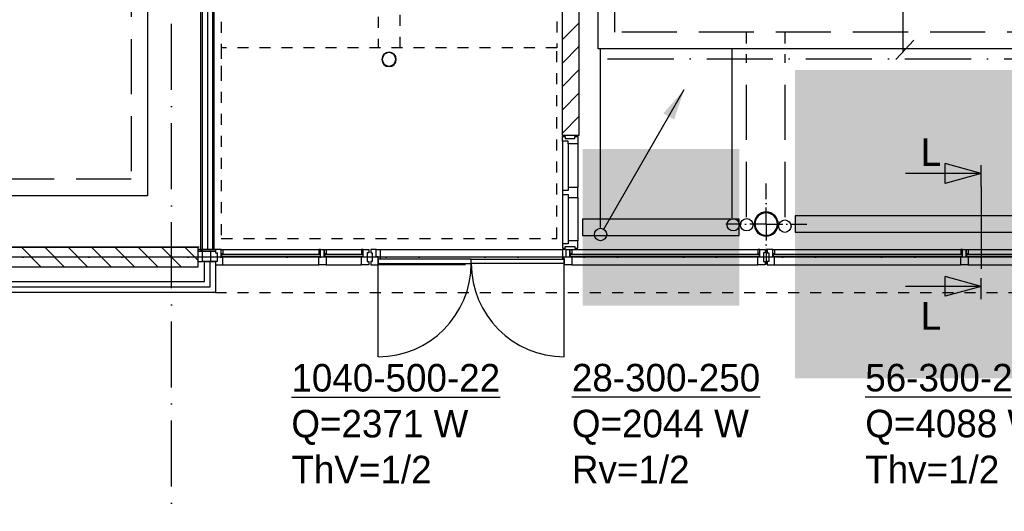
# Model space of a CAD drawing. Extents: x -866131 to -691536, y 173952 to 258052.
# Tile 9 of 160: x -827682 to -818740, y 182114 to 186577. Entities that reach past the tile are written whole.
import ezdxf

# ---------------------------------------------------------------- set-up
doc = ezdxf.new("R2010")
doc.units = 0
doc.header["$LTSCALE"] = 100
for name, pattern in [('2322107', [2000, 1000, 1000]), ('2322108', [7, 5, -2]), ('CENTER2', [11.25, 7.5, -1.25, 1.25, -1.25]), ('DASHDOT', [9, 6, -1.5, 0, -1.5]), ('DOT2', [1.25, 0, -1.25]), ('HIDDEN', [2, 1, -1])]:
    doc.linetypes.add(name, pattern=pattern)
doc.layers.get('0').update_dxf_attribs({"linetype": 'CONTINUOUS'})
for name, color, linetype in [('AL$1----_ALGEMEEN', 7, 'CONTINUOUS'), ('AL$7----_STRAMIEN', 1, 'DASHDOT'), ('AL$8----_HULPLIJNEN', 2, 'CONTINUOUS'), ('AL21----_BUITENWAND', 4, 'CONTINUOUS'), ('AL24----_TRAPPEN', 7, 'CONTINUOUS'), ('AL28----_KONSTRUKTIE', 3, 'CONTINUOUS'), ('AL31----_BUITENKOZ', 7, 'CONTINUOUS'), ('AL31----_DRAAIRICHTING', 1, 'CONTINUOUS'), ('AL32----_BINNENKOZ', 7, 'CONTINUOUS'), ('ALL-----_REFLIJNEN', 8, 'CONTINUOUS'), ('ALXAB---_PREFABBETON', 1, 'CONTINUOUS'), ('ALXOU---_GLAS', 7, 'CONTINUOUS'), ('DOORSNEDE', 1, 'CONTINUOUS'), ('WI561---', 1, 'CONTINUOUS'), ('WL561---', 4, 'CONTINUOUS'), ('WL561---_AANVOER', 4, 'CONTINUOUS'), ('WL561---_RETOUR', 4, 'CONTINUOUS')]:
    doc.layers.add(name, color=color, linetype=linetype)
doc.styles.add('BURO-025', font='BUROFONT.shx', dxfattribs={"height": 250})
doc.styles.add('BURO-050', font='BUROFONT.shx', dxfattribs={"height": 500})

# ---------------------------------------------------------------- blocks, each defined once
blk = doc.blocks.new('2322401')
at = {"color": 0, "linetype": 'CONTINUOUS'}
for p, q in [((-0.5, 0.5, 1), (-0.5, 0.5)), ((-0.5, 0.5, 1), (-0.5, -0.5, 1)), ((0.5, 0.5, 1), (-0.5, 0.5, 1)), ((0.5, 0.5), (-0.5, 0.5)), ((-0.5, 0.5), (-0.5, -0.5)), ((0.5, 0.5, 1), (0.5, 0.5)), ((0.5, -0.5, 1), (0.5, 0.5, 1)), ((0.5, -0.5), (0.5, 0.5)), ((-0.5, -0.5, 1), (-0.5, -0.5)), ((-0.5, -0.5, 1), (0.5, -0.5, 1)), ((-0.5, -0.5), (0.5, -0.5)), ((0.5, -0.5, 1), (0.5, -0.5))]:
    blk.add_line(p, q, dxfattribs=at)
blk = doc.blocks.new('CVHATCH4')
at = {"color": 0, "linetype": 'DOT2'}
blk.add_lwpolyline([(-0.5, 0, 1, 1, 0), (0.5, 0, 1, 1, 0)], format="xyseb", dxfattribs=at)
blk = doc.blocks.new('A$C762F268B')
at = {"layer": 'WL561---_RETOUR', "color": 1}
for centre in [(56.2, 177.8), (56.2, 56.2)]:
    blk.add_circle(centre, 56.2, dxfattribs=at)
blk = doc.blocks.new('A$C308E2E07')
at = {"layer": 'WL561---'}
blk.add_blockref('A$C762F268B', (0, 0), dxfattribs=at)
blk = doc.blocks.new('CVRINFO2')
at = {"color": 0, "linetype": 'CONTINUOUS', "style": 'BURO-025'}
for tag, p in [('CV_TEXT125', (0, 0)), ('CV_TEXT225', (0, -4.167)), ('CV_TEXT325', (0, -8.333)), ('CV_TEXT425', (0, -12.5))]:
    blk.add_attdef(tag, p, '', height=2.5, dxfattribs=at)
blk = doc.blocks.new('LDV1107')
at = {"color": 0, "linetype": 'CONTINUOUS'}
blk.add_line((0.25, 0.433), (6.75, 11.691), dxfattribs=at)
blk.add_lwpolyline([(6.75, 11.691, 0, 1, 0), (5.5, 9.526, 1, 1, 0)], format="xyseb", dxfattribs=at)
blk.add_circle((0, 0), 0.5, dxfattribs=at)

msp = doc.modelspace()

# ---------------------------------------------------------------- linework, layer by layer
at = {"color": 8, "linetype": 'CONTINUOUS'}
for points in [[(-824262.096, 186216.668, 1), (-824393.556, 186216.668, 1)], [(-824266.896, 186216.668, 1), (-824388.756, 186216.668, 1)]]:
    msp.add_lwpolyline(points, format="xyb", close=True, dxfattribs=at)
at = {"layer": 'AL$1----_ALGEMEEN', "color": 8}
for p, q in [((-826040.326, 191301.366), (-826040.326, 184490.366)), ((-825915.326, 184490.366), (-825915.326, 191301.366)), ((-826040.326, 184490.366), (-825915.326, 184490.366))]:
    msp.add_line(p, q, dxfattribs=at)
at = {"layer": 'AL$1----_ALGEMEEN', "color": 8, "linetype": 'CONTINUOUS'}
for p, q in [((-826025.326, 191301.366), (-826025.326, 184490.366)), ((-825977.826, 191301.366), (-825977.826, 184490.366)), ((-825930.326, 191301.366), (-825930.326, 184490.366))]:
    msp.add_line(p, q, dxfattribs=at)
at = {"layer": 'AL$7----_STRAMIEN', "color": 1}
msp.add_line((-813402.826, 184421.228), (-838048.569, 184421.228), dxfattribs=at)
at = {"layer": 'AL$7----_STRAMIEN'}
msp.add_line((-804702.826, 184421.228), (-835548.569, 184421.228), dxfattribs=at)
at = {"layer": 'AL$7----_STRAMIEN', "color": 1}
msp.add_lwpolyline([(-826302.65, 179637.763), (-826302.65, 195261.645)], dxfattribs=at)
at = {"layer": 'AL$7----_STRAMIEN'}
msp.add_lwpolyline([(-822342.762, 186221.228), (-782850.438, 186221.228)], dxfattribs=at)
at = {"layer": 'AL$8----_HULPLIJNEN', "color": 8, "linetype": 'DASHDOT', "ltscale": 0.25}
for q in [(-820902.65, 185089.248), (-820902.65, 185089.248), (-821270.493, 184721.404), (-821270.493, 184721.404), (-820902.65, 184353.561), (-820534.806, 184721.404), (-820902.65, 184353.561), (-820534.806, 184721.404)]:
    msp.add_line((-820902.65, 184721.404), q, dxfattribs=at)
at = {"layer": 'AL21----_BUITENWAND', "color": 8}
for p, q in [((-826002.826, 184201.366), (-826002.826, 184380.866)), ((-826002.826, 184380.866), (-825902.826, 184380.866)), ((-825902.826, 184380.866), (-825902.826, 184101.366)), ((-828254.826, 184201.366), (-826002.826, 184201.366)), ((-825902.826, 184101.366), (-828354.826, 184101.366))]:
    msp.add_line(p, q, dxfattribs=at)
at = {"layer": 'AL21----_BUITENWAND', "color": 8, "linetype": 'HIDDEN'}
msp.add_line((-825902.826, 184101.366), (-816982.826, 184101.366), dxfattribs=at)
at = {"layer": 'AL24----_TRAPPEN', "color": 8, "linetype": 'HIDDEN'}
for p, q in [((-824227.826, 186321.228), (-824227.826, 188961.089)), ((-822804.826, 188961.089), (-822804.826, 186321.228)), ((-824427.826, 187403.701), (-824427.826, 186321.228)), ((-825850.826, 186756.783), (-825850.826, 186121.366)), ((-825850.826, 186321.228), (-825850.826, 184590.228)), ((-822804.826, 186321.228), (-825850.826, 186321.228)), ((-822804.826, 186321.228), (-824227.826, 186321.228)), ((-822804.826, 184590.228), (-822804.826, 186321.228)), ((-825850.826, 184590.228), (-822804.826, 184590.228))]:
    msp.add_line(p, q, dxfattribs=at)
at = {"layer": 'AL28----_KONSTRUKTIE', "color": 8}
for p, q in [((-822753.048, 185525.228), (-822753.048, 190287.228)), ((-822603.048, 190287.228), (-822603.048, 185525.228)), ((-822603.048, 185525.228), (-822753.048, 185525.228))]:
    msp.add_line(p, q, dxfattribs=at)
at = {"layer": 'AL28----_KONSTRUKTIE', "color": 8, "linetype": 'CONTINUOUS'}
for p, q in [((-828262.45, 184511.366), (-826062.826, 184511.366)), ((-826062.826, 184511.366), (-826062.826, 184331.366)), ((-826062.826, 184331.366), (-828354.826, 184331.366))]:
    msp.add_line(p, q, dxfattribs=at)
at = {"layer": 'AL28----_KONSTRUKTIE', "color": 8}
for radius, start, end in [(109.55, 0, 180), (109.55, 0, 180), (101.55, 0, 180), (101.55, 0, 180), (109.55, 180, 0), (109.55, 180, 0), (101.55, 180, 0), (101.55, 180, 0)]:
    msp.add_arc((-820902.65, 184721.404), radius, start, end, dxfattribs=at)
at = {"layer": 'AL31----_BUITENKOZ', "color": 8}
for p, q in [((-825902.826, 184490.228), (-826062.826, 184490.228)), ((-826062.826, 184490.228), (-826062.826, 184475.228)), ((-826021.826, 184475.228), (-826062.826, 184475.228)), ((-826062.826, 184475.228), (-826062.826, 184380.728)), ((-826062.826, 184475.228), (-825902.826, 184475.228)), ((-826021.826, 184380.728), (-826021.826, 184475.228)), ((-825944.826, 184380.728), (-825944.826, 184475.228)), ((-825944.826, 184475.228), (-825902.826, 184475.228)), ((-825852.826, 184490.228), (-825902.826, 184490.228)), ((-825902.826, 184490.228), (-825902.826, 184460.728)), ((-825902.826, 184475.228), (-825902.826, 184490.228)), ((-825902.826, 184475.228), (-825902.826, 184460.728)), ((-825852.826, 184490.228), (-824948.826, 184490.228)), ((-825852.826, 184452.228), (-825852.826, 184490.228)), ((-825852.826, 184490.228), (-825835.826, 184490.228)), ((-825852.826, 184423.228), (-825852.826, 184490.228)), ((-825835.826, 184490.228), (-825835.826, 184452.228)), ((-824948.826, 184490.228), (-824965.826, 184490.228)), ((-824965.826, 184490.228), (-824965.826, 184452.228)), ((-824948.826, 184452.228), (-824948.826, 184490.228)), ((-824948.826, 184423.228), (-824948.826, 184490.228)), ((-824948.826, 184490.228), (-824915.826, 184490.228)), ((-824915.826, 184490.228), (-824915.826, 184423.228)), ((-824915.826, 184452.228), (-824915.826, 184490.228)), ((-824915.826, 184490.228), (-824898.826, 184490.228)), ((-824898.826, 184490.228), (-824578.65, 184490.228)), ((-824898.826, 184490.228), (-824898.826, 184452.228)), ((-824561.65, 184490.228), (-824578.65, 184490.228)), ((-824578.65, 184490.228), (-824578.65, 184452.228)), ((-824561.65, 184452.228), (-824561.65, 184490.228)), ((-824561.65, 184423.228), (-824561.65, 184490.228)), ((-824561.65, 184490.228), (-824511.65, 184490.228)), ((-824511.65, 184490.228), (-824511.65, 184460.728)), ((-824443.65, 184490.366), (-824493.65, 184490.366)), ((-824493.65, 184490.366), (-824493.65, 184460.866)), ((-824443.65, 184490.366), (-824409.65, 184490.366)), ((-824443.65, 184423.366), (-824443.65, 184490.366)), ((-824443.65, 184423.366), (-824443.65, 184490.366)), ((-824409.65, 184490.366), (-822753.15, 184490.366)), ((-824409.65, 184490.366), (-824409.65, 184402.366)), ((-822719.15, 184490.366), (-822753.15, 184490.366)), ((-822753.15, 184490.366), (-822753.15, 184402.366)), ((-822719.15, 184423.366), (-822719.15, 184490.366)), ((-822719.15, 184423.366), (-822719.15, 184490.366)), ((-822719.15, 184490.366), (-822686.15, 184490.366)), ((-822686.15, 184490.366), (-822686.15, 184423.366)), ((-822686.15, 184452.366), (-822686.15, 184490.366)), ((-822686.15, 184490.366), (-822669.15, 184490.366)), ((-822669.15, 184490.366), (-820978.65, 184490.366)), ((-822669.15, 184490.366), (-822669.15, 184452.366)), ((-820961.65, 184490.366), (-820978.65, 184490.366)), ((-820978.65, 184490.366), (-820978.65, 184452.366)), ((-820961.65, 184452.366), (-820961.65, 184490.366)), ((-820961.65, 184423.366), (-820961.65, 184490.366)), ((-820961.65, 184490.366), (-820911.65, 184490.366)), ((-820911.65, 184490.366), (-820911.65, 184460.866)), ((-820843.65, 184490.366), (-820893.65, 184490.366)), ((-820893.65, 184490.366), (-820893.65, 184460.866)), ((-820843.65, 184490.366), (-819119.15, 184490.366)), ((-820843.65, 184452.366), (-820843.65, 184490.366)), ((-820843.65, 184490.366), (-820826.65, 184490.366)), ((-820843.65, 184423.366), (-820843.65, 184490.366)), ((-820826.65, 184490.366), (-820826.65, 184452.366)), ((-819119.15, 184490.366), (-819136.15, 184490.366)), ((-819136.15, 184490.366), (-819136.15, 184452.366)), ((-819119.15, 184452.366), (-819119.15, 184490.366)), ((-819119.15, 184423.366), (-819119.15, 184490.366)), ((-819119.15, 184490.366), (-819086.15, 184490.366)), ((-819086.15, 184490.366), (-819086.15, 184423.366)), ((-819086.15, 184452.366), (-819086.15, 184490.366)), ((-819086.15, 184490.366), (-819069.15, 184490.366)), ((-819069.15, 184490.366), (-817678.473, 184490.366)), ((-819069.15, 184490.366), (-819069.15, 184452.366)), ((-825902.826, 184460.728), (-825888.826, 184460.728)), ((-825902.826, 184460.728), (-825888.826, 184460.728)), ((-825888.826, 184460.728), (-825888.826, 184380.728)), ((-825888.826, 184460.728), (-825888.826, 184380.728)), ((-825852.826, 184423.228), (-825852.826, 184452.228)), ((-825852.826, 184452.228), (-825835.826, 184452.228)), ((-825835.826, 184452.228), (-825852.826, 184452.228)), ((-825835.826, 184423.228), (-825852.826, 184423.228)), ((-825835.826, 184423.228), (-825852.826, 184423.228)), ((-825835.826, 184448.228), (-825848.826, 184448.228)), ((-825848.826, 184448.228), (-825848.826, 184427.228)), ((-825848.826, 184427.228), (-825835.826, 184427.228)), ((-825835.826, 184452.228), (-825835.826, 184448.228)), ((-825835.826, 184427.228), (-825835.826, 184423.228)), ((-825835.826, 184351.228), (-825835.826, 184423.228)), ((-824965.826, 184452.228), (-824948.826, 184452.228)), ((-824965.826, 184452.228), (-824965.826, 184448.228)), ((-824948.826, 184452.228), (-824965.826, 184452.228)), ((-824965.826, 184448.228), (-824952.826, 184448.228)), ((-824952.826, 184427.228), (-824965.826, 184427.228)), ((-824965.826, 184427.228), (-824965.826, 184423.228)), ((-824965.826, 184423.228), (-824948.826, 184423.228)), ((-824965.826, 184351.228), (-824965.826, 184423.228)), ((-824965.826, 184423.228), (-824948.826, 184423.228)), ((-824952.826, 184448.228), (-824952.826, 184427.228)), ((-824948.826, 184423.228), (-824948.826, 184452.228)), ((-824915.826, 184423.228), (-824915.826, 184452.228)), ((-824915.826, 184452.228), (-824898.826, 184452.228)), ((-824898.826, 184452.228), (-824915.826, 184452.228)), ((-824915.826, 184423.228), (-824898.826, 184423.228)), ((-824898.826, 184423.228), (-824915.826, 184423.228)), ((-824898.826, 184448.228), (-824911.826, 184448.228)), ((-824911.826, 184448.228), (-824911.826, 184427.228)), ((-824911.826, 184427.228), (-824898.826, 184427.228)), ((-824898.826, 184452.228), (-824898.826, 184448.228)), ((-824898.826, 184427.228), (-824898.826, 184423.228)), ((-824898.826, 184423.228), (-824898.826, 184351.228)), ((-824578.65, 184452.228), (-824561.65, 184452.228)), ((-824578.65, 184452.228), (-824578.65, 184448.228)), ((-824561.65, 184452.228), (-824578.65, 184452.228)), ((-824578.65, 184448.228), (-824565.65, 184448.228)), ((-824565.65, 184427.228), (-824578.65, 184427.228)), ((-824578.65, 184427.228), (-824578.65, 184423.228)), ((-824578.65, 184423.228), (-824561.65, 184423.228)), ((-824578.65, 184351.228), (-824578.65, 184423.228)), ((-824578.65, 184423.228), (-824561.65, 184423.228)), ((-824565.65, 184448.228), (-824565.65, 184427.228)), ((-824561.65, 184423.228), (-824561.65, 184452.228)), ((-824511.65, 184460.728), (-824525.65, 184460.728)), ((-824525.65, 184460.728), (-824525.65, 184380.728)), ((-824493.65, 184460.866), (-824479.65, 184460.866)), ((-824479.65, 184460.866), (-824479.65, 184380.866)), ((-824426.65, 184423.366), (-824443.65, 184423.366)), ((-824426.65, 184423.366), (-824443.65, 184423.366)), ((-824426.65, 184402.366), (-824426.65, 184423.366)), ((-824426.65, 184351.366), (-824426.65, 184423.366)), ((-824426.65, 184402.366), (-824426.65, 184362.366)), ((-823581.4, 184402.366), (-824426.65, 184402.366)), ((-824409.65, 184402.366), (-824426.65, 184402.366)), ((-823581.4, 184362.366), (-823581.4, 184402.366)), ((-823581.4, 184402.366), (-822736.15, 184402.366)), ((-823581.4, 184362.366), (-823581.4, 184402.366)), ((-822753.15, 184402.366), (-822736.15, 184402.366)), ((-822736.15, 184402.366), (-822736.15, 184423.366)), ((-822736.15, 184423.366), (-822719.15, 184423.366)), ((-822736.15, 184351.366), (-822736.15, 184423.366)), ((-822736.15, 184423.366), (-822719.15, 184423.366)), ((-822736.15, 184402.366), (-822736.15, 184362.366)), ((-822686.15, 184423.366), (-822686.15, 184452.366)), ((-822686.15, 184452.366), (-822669.15, 184452.366)), ((-822669.15, 184452.366), (-822686.15, 184452.366)), ((-822686.15, 184423.366), (-822669.15, 184423.366)), ((-822669.15, 184423.366), (-822686.15, 184423.366)), ((-822669.15, 184448.366), (-822682.15, 184448.366)), ((-822682.15, 184448.366), (-822682.15, 184427.366)), ((-822682.15, 184427.366), (-822669.15, 184427.366)), ((-822669.15, 184452.366), (-822669.15, 184448.366)), ((-822669.15, 184427.366), (-822669.15, 184423.366)), ((-822669.15, 184423.366), (-822669.15, 184351.366)), ((-820978.65, 184452.366), (-820961.65, 184452.366)), ((-820978.65, 184452.366), (-820978.65, 184448.366)), ((-820961.65, 184452.366), (-820978.65, 184452.366)), ((-820978.65, 184448.366), (-820965.65, 184448.366)), ((-820965.65, 184427.366), (-820978.65, 184427.366)), ((-820978.65, 184427.366), (-820978.65, 184423.366)), ((-820978.65, 184423.366), (-820961.65, 184423.366)), ((-820978.65, 184351.366), (-820978.65, 184423.366)), ((-820978.65, 184423.366), (-820961.65, 184423.366)), ((-820965.65, 184448.366), (-820965.65, 184427.366)), ((-820961.65, 184423.366), (-820961.65, 184452.366)), ((-820911.65, 184460.866), (-820925.65, 184460.866)), ((-820925.65, 184460.866), (-820925.65, 184380.866)), ((-820893.65, 184460.866), (-820879.65, 184460.866)), ((-820879.65, 184460.866), (-820879.65, 184380.866)), ((-820843.65, 184423.366), (-820843.65, 184452.366)), ((-820843.65, 184452.366), (-820826.65, 184452.366)), ((-820826.65, 184452.366), (-820843.65, 184452.366)), ((-820826.65, 184423.366), (-820843.65, 184423.366)), ((-820826.65, 184423.366), (-820843.65, 184423.366)), ((-820826.65, 184448.366), (-820839.65, 184448.366)), ((-820839.65, 184448.366), (-820839.65, 184427.366)), ((-820839.65, 184427.366), (-820826.65, 184427.366)), ((-820826.65, 184452.366), (-820826.65, 184448.366)), ((-820826.65, 184427.366), (-820826.65, 184423.366)), ((-820826.65, 184351.366), (-820826.65, 184423.366)), ((-819136.15, 184452.366), (-819119.15, 184452.366)), ((-819136.15, 184452.366), (-819136.15, 184448.366)), ((-819119.15, 184452.366), (-819136.15, 184452.366)), ((-819136.15, 184448.366), (-819123.15, 184448.366)), ((-819123.15, 184427.366), (-819136.15, 184427.366)), ((-819136.15, 184427.366), (-819136.15, 184423.366)), ((-819136.15, 184423.366), (-819119.15, 184423.366)), ((-819136.15, 184351.366), (-819136.15, 184423.366)), ((-819136.15, 184423.366), (-819119.15, 184423.366)), ((-819123.15, 184448.366), (-819123.15, 184427.366)), ((-819119.15, 184423.366), (-819119.15, 184452.366)), ((-819086.15, 184423.366), (-819086.15, 184452.366)), ((-819086.15, 184452.366), (-819069.15, 184452.366)), ((-819069.15, 184452.366), (-819086.15, 184452.366)), ((-819086.15, 184423.366), (-819069.15, 184423.366)), ((-819069.15, 184423.366), (-819086.15, 184423.366)), ((-819069.15, 184448.366), (-819082.15, 184448.366)), ((-819082.15, 184448.366), (-819082.15, 184427.366)), ((-819082.15, 184427.366), (-819069.15, 184427.366)), ((-819069.15, 184452.366), (-819069.15, 184448.366)), ((-819069.15, 184427.366), (-819069.15, 184423.366)), ((-819069.15, 184423.366), (-819069.15, 184351.366)), ((-826062.826, 184380.728), (-826021.826, 184380.728)), ((-825944.826, 184380.728), (-826021.826, 184380.728)), ((-825888.826, 184380.728), (-825944.826, 184380.728)), ((-825888.826, 184380.728), (-825902.826, 184380.728)), ((-825902.826, 184380.728), (-825902.826, 184351.228)), ((-825902.826, 184351.228), (-825835.826, 184351.228)), ((-825835.826, 184351.228), (-824965.826, 184351.228)), ((-824898.826, 184351.228), (-824965.826, 184351.228)), ((-824898.826, 184351.228), (-824578.65, 184351.228)), ((-824511.65, 184351.228), (-824578.65, 184351.228)), ((-824525.65, 184380.728), (-824511.65, 184380.728)), ((-824511.65, 184380.728), (-824511.65, 184351.228)), ((-824479.65, 184380.866), (-824493.65, 184380.866)), ((-824493.65, 184380.866), (-824493.65, 184351.366)), ((-824493.65, 184351.366), (-824426.65, 184351.366)), ((-824426.65, 184362.366), (-823581.4, 184362.366)), ((-823633.4, 184351.366), (-824426.65, 184351.366)), ((-822736.15, 184362.366), (-823581.4, 184362.366)), ((-822669.15, 184351.366), (-822736.15, 184351.366)), ((-822669.15, 184351.366), (-820978.65, 184351.366)), ((-820911.65, 184351.366), (-820978.65, 184351.366)), ((-820925.65, 184380.866), (-820911.65, 184380.866)), ((-820911.65, 184380.866), (-820911.65, 184351.366)), ((-820879.65, 184380.866), (-820893.65, 184380.866)), ((-820893.65, 184380.866), (-820893.65, 184351.366)), ((-820893.65, 184351.366), (-820826.65, 184351.366)), ((-820826.65, 184351.366), (-819136.15, 184351.366)), ((-819069.15, 184351.366), (-819136.15, 184351.366)), ((-819069.15, 184351.366), (-817678.473, 184351.366))]:
    msp.add_line(p, q, dxfattribs=at)
at = {"layer": 'AL31----_DRAAIRICHTING', "color": 8}
for p, q in [((-824426.65, 183517.116), (-824426.65, 184362.366)), ((-824426.65, 184362.366), (-823581.4, 184362.366)), ((-822736.15, 184362.366), (-823581.4, 184362.366)), ((-822736.15, 183517.116), (-822736.15, 184362.366))]:
    msp.add_line(p, q, dxfattribs=at)
for centre, start, end in [((-824426.65, 184362.366), 270, 0), ((-822736.15, 184362.366), 180, 270)]:
    msp.add_arc(centre, 845.25, start, end, dxfattribs=at)
at = {"layer": 'AL32----_BINNENKOZ', "color": 8}
for p, q in [((-822753.048, 185515.228), (-822728.048, 185515.228)), ((-822753.048, 185475.228), (-822753.048, 185515.228)), ((-822702.048, 185475.228), (-822753.048, 185475.228)), ((-822728.048, 185515.228), (-822728.048, 185499.228)), ((-822728.048, 185499.228), (-822639.048, 185499.228)), ((-822702.048, 185448.228), (-822702.048, 185475.228)), ((-822639.048, 185499.228), (-822639.048, 185515.228)), ((-822639.048, 185515.228), (-822614.048, 185515.228)), ((-822614.048, 185515.228), (-822614.048, 185448.228)), ((-822702.048, 185448.228), (-822702.048, 185053.228)), ((-822614.048, 185448.228), (-822702.048, 185448.228)), ((-822614.048, 185448.228), (-822614.048, 185053.228)), ((-822702.048, 184963.228), (-822702.048, 184568.228)), ((-822614.048, 184963.228), (-822614.048, 184568.228)), ((-822614.048, 184568.228), (-822702.048, 184568.228)), ((-822702.048, 184568.228), (-822702.048, 184541.228)), ((-822614.048, 184501.228), (-822614.048, 184568.228)), ((-826052.826, 184511.366), (-833412.826, 184511.366)), ((-822702.048, 184541.228), (-822753.048, 184541.228)), ((-822753.048, 184541.228), (-822753.048, 184501.228)), ((-822753.048, 184501.228), (-822728.048, 184501.228)), ((-822728.048, 184501.228), (-822728.048, 184517.228)), ((-822728.048, 184517.228), (-822639.048, 184517.228)), ((-822639.048, 184517.228), (-822639.048, 184501.228)), ((-822639.048, 184501.228), (-822614.048, 184501.228))]:
    msp.add_line(p, q, dxfattribs=at)
at = {"layer": 'AL32----_BINNENKOZ', "color": 8, "linetype": 'CONTINUOUS'}
for p, q in [((-822753.048, 185475.228), (-822753.048, 184541.224)), ((-822702.048, 185026.228), (-822753.048, 185026.228)), ((-822753.048, 185026.228), (-822753.048, 184990.228)), ((-822614.048, 185053.228), (-822702.048, 185053.228)), ((-822702.048, 185053.228), (-822702.048, 185026.228)), ((-822614.048, 184963.228), (-822614.048, 185053.228)), ((-822753.048, 184990.228), (-822702.048, 184990.228)), ((-822702.048, 184990.228), (-822702.048, 184963.228)), ((-822702.048, 184963.228), (-822614.048, 184963.228))]:
    msp.add_line(p, q, dxfattribs=at)
at = {"layer": 'ALL-----_REFLIJNEN', "color": 8, "linetype": 'CONTINUOUS'}
for p, q in [((-825952.826, 184151.366), (-825952.826, 184380.866)), ((-828304.826, 184151.366), (-825952.826, 184151.366))]:
    msp.add_line(p, q, dxfattribs=at)
at = {"layer": 'ALXAB---_PREFABBETON', "color": 8}
for p, q in [((-822753.048, 186395.481), (-822603.048, 186545.481)), ((-822753.048, 186183.349), (-822603.048, 186333.349)), ((-822753.048, 185971.217), (-822603.048, 186121.217)), ((-822753.048, 185759.085), (-822603.048, 185909.085)), ((-822753.048, 185546.953), (-822603.048, 185696.953)), ((-827485.97, 184331.366), (-827665.97, 184511.366)), ((-827273.838, 184331.366), (-827453.838, 184511.366)), ((-827061.706, 184331.366), (-827241.706, 184511.366)), ((-826849.574, 184331.366), (-827029.574, 184511.366)), ((-826637.442, 184331.366), (-826817.442, 184511.366)), ((-826425.31, 184331.366), (-826605.31, 184511.366)), ((-826213.178, 184331.366), (-826393.178, 184511.366)), ((-826062.826, 184393.146), (-826181.046, 184511.366))]:
    msp.add_line(p, q, dxfattribs=at)
at = {"layer": 'ALXOU---_GLAS', "color": 8}
for p, q in [((-825848.826, 184427.228), (-825848.826, 184448.228)), ((-825848.826, 184448.228), (-824952.826, 184448.228)), ((-824952.826, 184427.228), (-825848.826, 184427.228)), ((-824952.826, 184448.228), (-824952.826, 184427.228)), ((-824911.826, 184427.228), (-824911.826, 184448.228)), ((-824911.826, 184448.228), (-824565.65, 184448.228)), ((-824565.65, 184427.228), (-824911.826, 184427.228)), ((-824565.65, 184448.228), (-824565.65, 184427.228)), ((-822682.15, 184427.366), (-822682.15, 184448.366)), ((-822682.15, 184448.366), (-820965.65, 184448.366)), ((-820965.65, 184427.366), (-822682.15, 184427.366)), ((-820965.65, 184448.366), (-820965.65, 184427.366)), ((-820839.65, 184427.366), (-820839.65, 184448.366)), ((-820839.65, 184448.366), (-819123.15, 184448.366)), ((-819123.15, 184427.366), (-820839.65, 184427.366)), ((-819123.15, 184448.366), (-819123.15, 184427.366)), ((-819082.15, 184427.366), (-819082.15, 184448.366)), ((-819082.15, 184448.366), (-817665.473, 184448.366)), ((-817665.473, 184427.366), (-819082.15, 184427.366))]:
    msp.add_line(p, q, dxfattribs=at)
at = {"layer": 'DOORSNEDE', "color": 220}
for p, q in [((-818951.498, 185179.477), (-819276.606, 185269.751)), ((-819276.606, 185089.204), (-819276.606, 185269.751)), ((-818951.498, 185179.477), (-819637.837, 185179.477)), ((-818951.498, 185179.477), (-819276.606, 185089.204)), ((-818951.498, 184155.863), (-819276.606, 184246.136)), ((-819276.606, 184065.59), (-819276.606, 184246.136)), ((-818951.498, 184155.863), (-819637.837, 184155.863)), ((-818951.498, 184155.863), (-819276.606, 184065.59))]:
    msp.add_line(p, q, dxfattribs=at)
at = {"layer": 'DOORSNEDE', "color": 5}
for p, q in [((-818951.498, 185063.593), (-818951.498, 185255.21)), ((-818951.498, 184039.979), (-818951.498, 184231.596))]:
    msp.add_line(p, q, dxfattribs=at)
at = {"layer": 'DOORSNEDE', "color": 220, "linetype": 'CENTER2'}
msp.add_line((-818951.498, 185063.593), (-818951.498, 184231.596), dxfattribs=at)
at = {"layer": 'DOORSNEDE', "color": 220}
for points in [[(-819276.606, 185089.204), (-819276.606, 185179.477), (-818951.498, 185179.477)], [(-819276.606, 184065.59), (-819276.606, 184155.863), (-818951.498, 184155.863)]]:
    msp.add_solid(points, dxfattribs=at)
at = {"layer": 'WI561---'}
for p, q in [((-819657.296, 186277.445), (-819657.296, 186781.899)), ((-819724.601, 186215.457), (-819563.095, 186389.301))]:
    msp.add_line(p, q, dxfattribs=at)
at = {"layer": 'WL561---_AANVOER', "linetype": '2322107'}
for p, q in [((-826520.043, 191851.218), (-826520.043, 184977.66)), ((-822428.463, 186312.779), (-822428.463, 190098.127)), ((-821009.863, 186312.779), (-822428.463, 186312.779)), ((-822406.72, 184690.588), (-822406.72, 186312.779)), ((-821211.567, 184779.093), (-821211.567, 186312.779)), ((-818072.487, 186312.779), (-821009.863, 186312.779)), ((-826520.043, 184977.66), (-832850.565, 184977.66))]:
    msp.add_line(p, q, dxfattribs=at)
at = {"layer": 'WL561---_RETOUR', "linetype": '2322108'}
for p, q in [((-826670.043, 192001.218), (-826670.043, 185127.66)), ((-822278.463, 186462.779), (-822278.463, 190229.178)), ((-817514.454, 186462.779), (-822278.463, 186462.779)), ((-821081.275, 186361.436), (-821081.275, 186462.779)), ((-820730.469, 186361.436), (-820730.469, 186462.779)), ((-821081.275, 184785.202), (-821081.275, 186263.685)), ((-820730.469, 184785.202), (-820730.469, 186263.685)), ((-826670.043, 185127.66), (-832700.565, 185127.66))]:
    msp.add_line(p, q, dxfattribs=at)
at = {"layer": 'WL561---_RETOUR', "color": 1}
msp.add_circle((-820733.072, 184702.221), 56.25, dxfattribs=at)

# ---------------------------------------------------------------- block references
at = {"layer": 'WI561---'}
ref = msp.add_blockref('CVRINFO2', (-825214.68, 183200.899), dxfattribs=dict(at, xscale=100, yscale=100, zscale=100))
ref.add_attrib('CV_TEXT125', '%%u1040-500-22', (-825214.68, 183200.899), dxfattribs={"layer": '0', "color": 2, "linetype": 'CONTINUOUS', "height": 250, "style": 'BURO-025'})
ref.add_attrib('CV_TEXT225', 'Q=2371 W', (-825214.68, 182784.233), dxfattribs={"layer": '0', "color": 2, "linetype": 'CONTINUOUS', "height": 250, "style": 'BURO-025'})
ref.add_attrib('CV_TEXT325', 'ThV=1/2', (-825214.68, 182367.566), dxfattribs={"layer": '0', "color": 2, "linetype": 'CONTINUOUS', "height": 250, "style": 'BURO-025'})
ref = msp.add_blockref('CVRINFO2', (-822667.208, 183202.09, 120), dxfattribs=dict(at, xscale=100, yscale=100, zscale=100))
ref.add_attrib('CV_TEXT125', '%%u28-300-250', (-822667.208, 183202.09, 120), dxfattribs={"layer": '0', "color": 2, "linetype": 'CONTINUOUS', "height": 250, "style": 'BURO-025'})
ref.add_attrib('CV_TEXT225', 'Q=2044 W', (-822667.208, 182785.423, 120), dxfattribs={"layer": '0', "color": 2, "linetype": 'CONTINUOUS', "height": 250, "style": 'BURO-025'})
ref.add_attrib('CV_TEXT325', 'Rv=1/2', (-822667.208, 182368.757, 120), dxfattribs={"layer": '0', "color": 2, "linetype": 'CONTINUOUS', "height": 250, "style": 'BURO-025'})
ref = msp.add_blockref('CVRINFO2', (-820003.052, 183202.09, 120), dxfattribs=dict(at, xscale=100, yscale=100, zscale=100))
ref.add_attrib('CV_TEXT125', '%%u56-300-250', (-820003.052, 183202.09, 120), dxfattribs={"layer": '0', "color": 2, "linetype": 'CONTINUOUS', "height": 250, "style": 'BURO-025'})
ref.add_attrib('CV_TEXT225', 'Q=4088 W', (-820003.052, 182785.423, 120), dxfattribs={"layer": '0', "color": 2, "linetype": 'CONTINUOUS', "height": 250, "style": 'BURO-025'})
ref.add_attrib('CV_TEXT325', 'Thv=1/2', (-820003.052, 182368.757, 120), dxfattribs={"layer": '0', "color": 2, "linetype": 'CONTINUOUS', "height": 250, "style": 'BURO-025'})
at = {"layer": 'WL561---', "yscale": 150}
for name, p, xscale, zscale, rotation in [('CVHATCH4', (-819240.864, 184721.404), 2800, 2800, 5.264812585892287e-08), ('CVHATCH4', (-821859.305, 184692.235, 120), 1423, 1423, 359.9999999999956), ('2322401', (-821859.305, 184692.235, 120), 1423, 300, 359.9999999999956), ('2322401', (-819240.864, 184721.404), 2800, 900, 5.264812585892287e-08)]:
    msp.add_blockref(name, p, dxfattribs=dict(at, xscale=xscale, zscale=zscale, rotation=rotation))
at = {"layer": 'WL561---', "rotation": 89.99999999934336}
msp.add_blockref('A$C308E2E07', (-821023.629, 184658.556), dxfattribs=at)
at = {"layer": 'WL561---_AANVOER', "color": 2, "xscale": 112.5, "yscale": 112.5, "zscale": 112.5}
msp.add_blockref('LDV1107', (-822406.608, 184626.562), dxfattribs=at)

# ---------------------------------------------------------------- texts
at = {"layer": 'DOORSNEDE', "color": 5, "style": 'BURO-050'}
for p in [(-819498.765, 185249.828), (-819498.765, 183762.343)]:
    msp.add_text('L', height=250, dxfattribs=at).set_placement(p)

doc.saveas('drawing.dxf')
